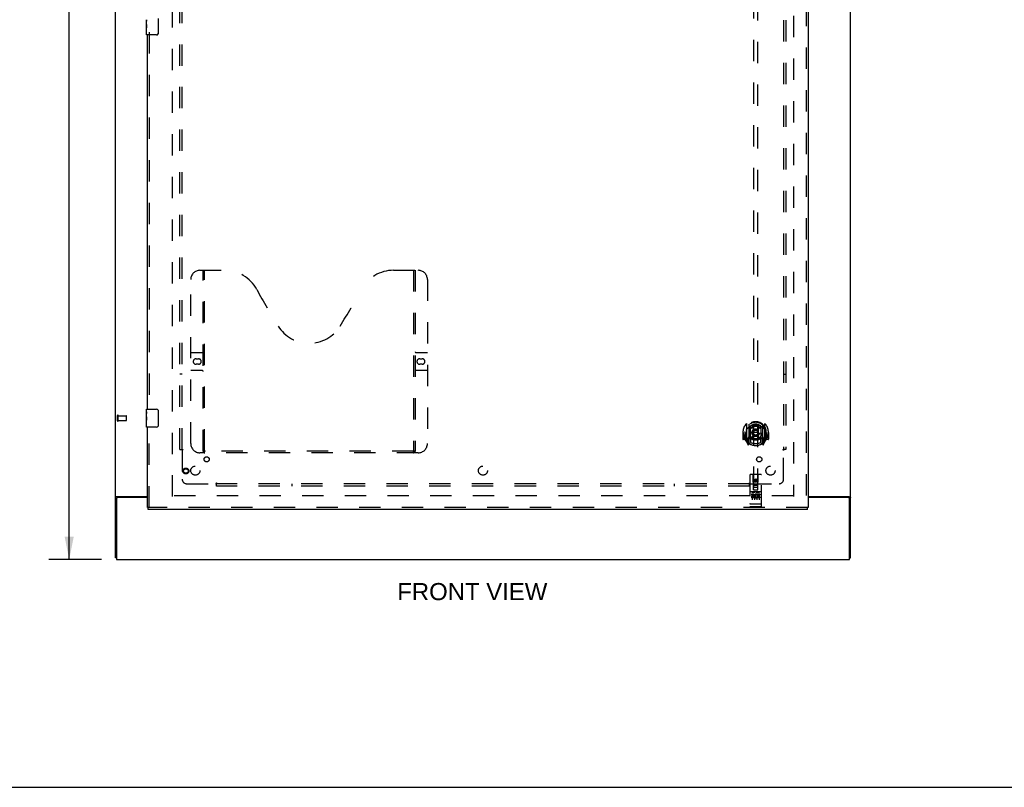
# Model space of a CAD drawing. Header units: inches. Extents: x 0 to 212, y 0 to 138.
# Tile 45 of 100: x 53 to 107, y 0 to 42. Entities that reach past the tile are written whole.
import ezdxf

# ---------------------------------------------------------------- set-up
doc = ezdxf.new("R2010")
doc.units = ezdxf.units.IN
doc.header["$LTSCALE"] = 11.6875
doc.header["$MEASUREMENT"] = 0
doc.linetypes.add('HIDDEN', pattern=[0.2, 0.1, -0.1])
doc.layers.get('0').update_dxf_attribs({"linetype": 'CONTINUOUS'})
for name, color, linetype in [('DEFAULT_2', 8, 'HIDDEN'), ('DIMENSIONS', 7, 'CONTINUOUS'), ('DOOR_ASSEMBLY', 7, 'CONTINUOUS'), ('SUBPANEL', 7, 'CONTINUOUS')]:
    doc.layers.add(name, color=color, linetype=linetype)
doc.styles.get("Standard").update_dxf_attribs({"font": 'arial.ttf'})
doc.dimstyles.new('DIMSTYLE_1', dxfattribs={"dimtxt": 0.9375, "dimasz": 1.25, "dimexe": 0.09, "dimexo": 0.07, "dimgap": 0.0375, "dimtad": 0, "dimtih": 1, "dimtoh": 1, "dimzin": 4, "dimdsep": 46, "dimtxsty": 'Standard', "dimblk": '_FILLED', "dimblk1": '_FILLED', "dimblk2": '_FILLED', "dimcen": 0.09, "dimadec": 3, "dimazin": 1, "dimtfac": 1, "dimtdec": 3, "dimtofl": 0, "dimtmove": 0, "dimatfit": 3, "dimldrblk": '_FILLED', "dimfxl": 0, "dimtolj": 1, "dimtzin": 4, "dimarcsym": 0})

# ---------------------------------------------------------------- blocks, each defined once
blk = doc.blocks.new('_FILLED')
at = {"color": 0, "linetype": 'ByBlock'}
blk.add_solid([(0, 0), (-1, 0.2), (-1, -0.2)], dxfattribs=at)
blk = doc.blocks.new('*D18')
at = {"layer": 'DIMENSIONS', "color": 2, "linetype": 'Continuous'}
for p, q in [((57.944, 92.482), (55.048, 92.482)), ((56.173, 92.482), (56.173, 53.419)), ((56.173, 12.482), (56.173, 51.544)), ((57.944, 12.482), (55.048, 12.482))]:
    blk.add_line(p, q, dxfattribs=at)
at = {"layer": 'DIMENSIONS', "color": 2, "linetype": 'Continuous', "xscale": 1.25, "yscale": 1.25, "zscale": 1.25}
for p, rotation in [((56.173, 92.482), 90), ((56.173, 12.482), 270)]:
    blk.add_blockref('_FILLED', p, dxfattribs=dict(at, rotation=rotation))
at = {"layer": 'DIMENSIONS', "color": 2, "linetype": 'Continuous', "insert": (56.173, 52.951), "char_height": 0.9375, "width": 3.27602, "attachment_point": 2, "line_spacing_factor": 0.9}
blk.add_mtext('80.00', dxfattribs=at)

msp = doc.modelspace()

# ---------------------------------------------------------------- linework, layer by layer
at = {"color": 3, "linetype": 'Continuous'}
for p, q in [((58.707, 12.586), (58.707, 92.378)), ((98.957, 12.586), (98.957, 92.378)), ((58.759, 15.818), (58.759, 12.482)), ((58.777, 15.93), (60.457, 15.93)), ((60.457, 15.878), (58.819, 15.878)), ((96.645, 15.93), (98.887, 15.93)), ((98.845, 15.878), (96.645, 15.878)), ((98.905, 12.482), (98.905, 15.818)), ((58.759, 12.482), (98.905, 12.482))]:
    msp.add_line(p, q, dxfattribs=at)
at = {"color": 7, "linetype": 'Continuous'}
for p, q in [((58.759, 12.586), (58.707, 12.586)), ((98.905, 12.586), (98.957, 12.586)), ((0, 0), (212.5, 0))]:
    msp.add_line(p, q, dxfattribs=at)
at = {"color": 3, "linetype": 'Continuous'}
for points in [[(58.743, 15.915), (58.739, 15.914), (58.735, 15.912), (58.731, 15.911), (58.728, 15.91), (58.725, 15.908), (58.722, 15.907), (58.719, 15.905), (58.716, 15.904), (58.714, 15.902), (58.712, 15.9), (58.711, 15.899), (58.709, 15.897), (58.708, 15.895), (58.708, 15.893), (58.707, 15.891), (58.707, 15.889)], [(58.777, 15.93), (58.775, 15.928), (58.773, 15.927), (58.77, 15.925), (58.766, 15.924), (58.763, 15.922), (58.759, 15.921), (58.755, 15.919), (58.751, 15.918), (58.743, 15.915)], [(98.887, 15.93), (98.889, 15.928), (98.892, 15.927), (98.895, 15.925), (98.898, 15.924), (98.902, 15.922), (98.905, 15.921), (98.909, 15.919), (98.914, 15.918)], [(98.914, 15.918), (98.922, 15.915), (98.926, 15.914), (98.929, 15.912), (98.933, 15.911), (98.937, 15.91), (98.94, 15.908), (98.942, 15.907), (98.945, 15.905), (98.948, 15.904), (98.95, 15.902), (98.952, 15.9), (98.954, 15.899), (98.955, 15.897), (98.956, 15.895), (98.957, 15.893), (98.957, 15.891), (98.957, 15.889)]]:
    msp.add_lwpolyline(points, dxfattribs=at)
for centre, start, end in [((58.819, 15.818), 90, 180), ((98.845, 15.818), 0, 90)]:
    msp.add_arc(centre, 0.06, start, end, dxfattribs=at)
at = {"layer": 'DEFAULT_2', "color": 8, "linetype": 'HIDDEN'}
for p, q in [((61.832, 15.93), (61.832, 89.034)), ((95.832, 89.034), (95.832, 15.93)), ((58.811, 20.09), (58.811, 20.374)), ((58.854, 20.09), (58.854, 20.374)), ((58.854, 20.356), (59.301, 20.356)), ((58.854, 20.108), (59.301, 20.108)), ((59.311, 20.118), (59.311, 20.346)), ((95.818, 15.982), (61.846, 15.982))]:
    msp.add_line(p, q, dxfattribs=at)
for centre, radius, start, end in [((58.833, 20.374), 0.0215, 360, 180), ((58.833, 20.09), 0.0215, 180, 0), ((59.301, 20.346), 0.01, 360, 90), ((59.301, 20.118), 0.01, 270, 0)]:
    msp.add_arc(centre, radius, start, end, dxfattribs=at)
at = {"layer": 'DOOR_ASSEMBLY', "color": 8, "linetype": 'HIDDEN'}
for p, q in [((96.541, 89.628), (96.541, 15.336)), ((93.645, 50.311), (93.645, 16.309)), ((93.895, 16.309), (93.895, 50.311)), ((60.561, 41.387), (60.561, 20.577)), ((63.331, 28.336), (64.686, 28.336)), ((63.506, 18.426), (63.506, 28.336)), ((63.586, 18.456), (63.586, 28.336)), ((73.936, 28.336), (75.291, 28.336)), ((75.036, 28.336), (75.036, 18.456)), ((75.116, 28.336), (75.116, 18.426)), ((62.831, 18.836), (62.831, 27.836)), ((75.791, 27.836), (75.791, 18.836)), ((62.831, 23.836), (63.466, 23.836)), ((75.156, 23.836), (75.791, 23.836)), ((63.118, 23.486), (63.255, 23.486)), ((75.368, 23.486), (75.505, 23.486)), ((63.466, 22.836), (62.831, 22.836)), ((63.255, 23.186), (63.118, 23.186)), ((75.791, 22.836), (75.156, 22.836)), ((75.505, 23.186), (75.368, 23.186)), ((60.561, 15.336), (60.561, 19.887)), ((93.085, 19.453), (93.07, 19.453)), ((93.07, 19.453), (93.07, 19.08)), ((93.187, 19.453), (93.202, 19.453)), ((93.187, 19.453), (93.187, 19.065)), ((93.195, 19.5), (93.195, 19.503)), ((93.195, 19.042), (93.195, 19.5)), ((93.27, 19.937), (93.27, 18.97)), ((93.387, 19.883), (93.387, 18.867)), ((93.395, 19.858), (93.395, 18.855)), ((93.487, 19.135), (93.487, 19.766)), ((93.495, 19.819), (93.495, 19.716)), ((93.607, 19.793), (93.637, 19.453)), ((93.607, 19.109), (93.637, 19.453)), ((93.902, 19.453), (93.637, 19.453)), ((93.932, 19.793), (93.902, 19.453)), ((93.933, 19.109), (93.902, 19.453)), ((94.045, 19.716), (94.045, 19.819)), ((94.052, 19.766), (94.052, 19.135)), ((94.145, 19.858), (94.145, 18.855)), ((94.152, 19.883), (94.152, 18.867)), ((94.27, 18.97), (94.27, 19.937)), ((94.352, 19.453), (94.337, 19.453)), ((94.345, 19.5), (94.345, 19.503)), ((94.345, 19.042), (94.345, 19.5)), ((94.352, 19.453), (94.352, 19.065)), ((94.47, 19.453), (94.455, 19.453)), ((94.47, 19.453), (94.47, 19.08)), ((93.187, 19.065), (93.085, 19.065)), ((93.187, 19.065), (93.195, 19.08)), ((93.274, 18.959), (93.344, 18.783)), ((93.387, 19.124), (93.327, 19.124)), ((93.327, 19.124), (93.327, 18.974)), ((93.327, 18.974), (93.395, 18.974)), ((93.365, 19.028), (93.335, 18.982)), ((93.465, 18.805), (93.395, 18.914)), ((93.397, 19.087), (93.397, 18.88)), ((93.487, 19.125), (93.415, 19.125)), ((93.483, 19.107), (93.417, 19.107)), ((93.495, 19.155), (93.495, 18.902)), ((94.045, 18.902), (94.045, 19.155)), ((94.125, 19.125), (94.052, 19.125)), ((94.122, 19.107), (94.056, 19.107)), ((94.145, 18.914), (94.075, 18.805)), ((94.142, 18.88), (94.142, 19.087)), ((94.145, 18.974), (94.212, 18.974)), ((94.212, 19.124), (94.152, 19.124)), ((94.204, 18.982), (94.174, 19.028)), ((94.195, 18.783), (94.265, 18.959)), ((94.212, 18.974), (94.212, 19.124)), ((94.344, 19.08), (94.352, 19.065)), ((94.455, 19.065), (94.352, 19.065)), ((75.291, 18.336), (63.331, 18.336)), ((75.032, 18.416), (63.59, 18.416)), ((93.366, 18.864), (93.37, 18.861)), ((93.373, 18.786), (93.387, 18.867)), ((94.152, 18.867), (94.166, 18.786)), ((94.173, 18.863), (94.173, 18.864)), ((94.173, 18.864), (94.174, 18.864)), ((94.173, 18.864), (94.174, 18.864)), ((93.457, 17.119), (93.457, 15.394)), ((94.052, 17.149), (93.487, 17.149)), ((93.643, 16.309), (93.64, 17.119)), ((93.77, 16.882), (93.707, 16.846)), ((93.707, 16.846), (93.717, 16.84)), ((93.707, 16.846), (93.707, 16.774)), ((93.707, 16.774), (93.717, 16.779)), ((93.707, 16.774), (93.77, 16.737)), ((93.77, 16.87), (93.717, 16.84)), ((93.717, 16.84), (93.717, 16.779)), ((93.717, 16.779), (93.77, 16.749)), ((93.832, 16.846), (93.77, 16.882)), ((93.77, 16.882), (93.77, 16.87)), ((93.822, 16.84), (93.77, 16.87)), ((93.77, 16.749), (93.822, 16.779)), ((93.77, 16.737), (93.832, 16.774)), ((93.77, 16.737), (93.77, 16.749)), ((93.832, 16.846), (93.822, 16.84)), ((93.822, 16.779), (93.822, 16.84)), ((93.832, 16.774), (93.822, 16.779)), ((93.832, 16.774), (93.832, 16.846)), ((93.896, 16.309), (93.9, 17.119)), ((94.082, 15.394), (94.082, 17.119)), ((94.052, 16.192), (93.487, 16.192)), ((93.642, 16.559), (93.897, 16.559)), ((93.643, 16.309), (93.645, 16.309)), ((93.645, 16.309), (93.895, 16.309)), ((93.855, 16.434), (93.685, 16.434)), ((93.895, 16.309), (93.896, 16.309)), ((93.625, 16.07), (93.533, 16.07)), ((93.533, 16.07), (93.533, 16.028)), ((93.625, 16.028), (93.533, 16.028)), ((93.559, 16.176), (93.731, 16.176)), ((93.582, 16.061), (93.582, 15.755)), ((93.629, 15.984), (93.583, 15.984)), ((93.625, 15.943), (93.597, 15.943)), ((93.689, 15.9), (93.597, 15.9)), ((93.689, 15.857), (93.597, 15.857)), ((93.689, 15.9), (93.689, 15.857)), ((93.707, 16.061), (93.707, 15.755)), ((93.809, 16.176), (93.981, 16.176)), ((93.821, 15.905), (93.838, 15.866)), ((93.832, 16.061), (93.832, 15.755)), ((93.845, 16.035), (93.832, 16.016)), ((93.842, 16.06), (93.845, 16.058)), ((94.002, 16.07), (93.845, 16.07)), ((93.845, 16.07), (93.845, 16.058)), ((93.845, 16.035), (93.845, 15.857)), ((94.002, 15.857), (93.845, 15.857)), ((94.002, 16.028), (93.888, 16.028)), ((93.888, 16.028), (93.888, 15.984)), ((93.98, 15.984), (93.888, 15.984)), ((93.98, 15.942), (93.888, 15.942)), ((93.888, 15.942), (93.888, 15.9)), ((94.002, 15.9), (93.888, 15.9)), ((93.957, 16.061), (93.957, 15.755)), ((93.98, 15.984), (93.98, 15.942)), ((94.002, 16.07), (94.002, 16.028)), ((94.002, 15.9), (94.002, 15.857)), ((96.603, 15.336), (60.499, 15.336)), ((93.475, 15.523), (93.474, 15.523)), ((93.477, 15.523), (93.476, 15.523)), ((93.478, 15.523), (93.477, 15.523)), ((93.477, 15.523), (93.477, 15.523)), ((93.479, 15.523), (93.478, 15.523)), ((93.48, 15.523), (93.479, 15.523)), ((93.481, 15.523), (93.48, 15.523)), ((93.481, 15.522), (93.481, 15.523)), ((93.482, 15.522), (93.481, 15.522)), ((93.483, 15.522), (93.482, 15.522)), ((93.484, 15.522), (93.483, 15.522)), ((93.485, 15.522), (93.484, 15.522)), ((93.486, 15.522), (93.485, 15.522)), ((93.487, 15.522), (93.486, 15.522)), ((93.486, 15.522), (93.486, 15.522)), ((94.053, 15.522), (93.487, 15.522)), ((94.052, 15.364), (93.487, 15.364)), ((94.053, 15.522), (94.054, 15.522)), ((94.053, 15.522), (94.053, 15.522)), ((94.054, 15.522), (94.055, 15.522)), ((94.055, 15.522), (94.056, 15.522)), ((94.056, 15.522), (94.057, 15.522)), ((94.057, 15.522), (94.058, 15.522)), ((94.058, 15.522), (94.059, 15.523)), ((94.058, 15.522), (94.058, 15.522)), ((94.059, 15.523), (94.06, 15.523)), ((94.06, 15.523), (94.061, 15.523)), ((94.061, 15.523), (94.062, 15.523)), ((94.062, 15.523), (94.063, 15.523)), ((94.063, 15.523), (94.064, 15.523)), ((94.063, 15.523), (94.063, 15.523)), ((94.064, 15.523), (94.065, 15.523)), ((94.065, 15.523), (94.066, 15.523)), ((94.066, 15.523), (94.066, 15.523))]:
    msp.add_line(p, q, dxfattribs=at)
at = {"layer": 'DOOR_ASSEMBLY', "color": 3, "linetype": 'Continuous'}
for p, q in [((96.645, 89.628), (96.645, 15.336)), ((60.457, 20.732), (60.457, 41.232)), ((60.457, 15.336), (60.457, 19.732)), ((96.603, 15.232), (60.499, 15.232))]:
    msp.add_line(p, q, dxfattribs=at)
at = {"layer": 'DOOR_ASSEMBLY', "color": 7, "linetype": 'Continuous'}
for p, q in [((60.397, 41.813), (60.397, 42.07)), ((61.052, 42.132), (61.052, 41.332)), ((60.403, 42.015), (60.397, 42.015)), ((60.397, 41.847), (60.404, 41.847)), ((60.397, 41.247), (60.397, 41.811)), ((60.399, 41.784), (60.397, 41.784)), ((60.397, 41.652), (60.403, 41.652)), ((60.397, 41.616), (60.404, 41.616)), ((60.397, 41.554), (60.404, 41.554)), ((60.399, 41.786), (60.4, 41.764)), ((60.404, 41.847), (60.404, 41.983)), ((60.404, 41.386), (60.404, 41.616)), ((60.397, 41.386), (60.404, 41.386)), ((60.952, 41.232), (60.412, 41.232)), ((60.397, 20.571), (60.397, 20.717)), ((60.397, 20.313), (60.397, 20.57)), ((60.403, 20.515), (60.397, 20.515)), ((60.412, 20.732), (60.952, 20.732)), ((61.052, 20.632), (61.052, 19.832)), ((60.397, 20.347), (60.404, 20.347)), ((60.397, 19.747), (60.397, 20.311)), ((60.399, 20.284), (60.397, 20.284)), ((60.397, 20.152), (60.403, 20.152)), ((60.397, 20.116), (60.404, 20.116)), ((60.397, 20.054), (60.404, 20.054)), ((60.399, 20.286), (60.4, 20.264)), ((60.404, 20.347), (60.404, 20.483)), ((60.404, 19.886), (60.404, 20.116)), ((60.397, 19.886), (60.404, 19.886)), ((60.952, 19.732), (60.412, 19.732)), ((60.457, 15.336), (60.499, 15.336)), ((60.499, 15.232), (60.499, 15.336)), ((96.645, 15.336), (96.603, 15.336)), ((96.603, 15.232), (96.603, 15.336))]:
    msp.add_line(p, q, dxfattribs=at)
for points in [[(60.397, 42.071), (60.397, 42.067), (60.398, 42.063), (60.398, 42.057), (60.4, 42.044)], [(60.397, 41.813), (60.397, 41.805), (60.398, 41.796), (60.399, 41.786)], [(60.4, 42.044), (60.401, 42.037), (60.402, 42.028), (60.403, 42.02)], [(60.4, 41.764), (60.401, 41.752), (60.402, 41.74), (60.403, 41.728), (60.404, 41.715), (60.404, 41.703), (60.404, 41.69), (60.404, 41.677), (60.404, 41.664), (60.403, 41.652), (60.402, 41.639), (60.401, 41.627)], [(60.403, 42.02), (60.403, 42.011), (60.404, 42.002), (60.404, 41.993), (60.404, 41.983)], [(61.052, 41.332), (61.052, 41.326), (61.051, 41.319), (61.05, 41.313), (61.049, 41.307), (61.047, 41.301), (61.045, 41.296)], [(60.397, 20.571), (60.397, 20.567), (60.398, 20.563), (60.398, 20.557), (60.4, 20.544)], [(60.4, 20.544), (60.401, 20.537), (60.402, 20.528), (60.403, 20.52)], [(60.403, 20.52), (60.403, 20.511), (60.404, 20.502), (60.404, 20.493), (60.404, 20.483)], [(61.045, 20.668), (61.047, 20.662), (61.049, 20.656), (61.05, 20.65), (61.051, 20.644), (61.052, 20.638), (61.052, 20.632)], [(60.397, 20.313), (60.397, 20.305), (60.398, 20.296), (60.399, 20.286)], [(60.4, 20.264), (60.401, 20.252), (60.402, 20.24), (60.403, 20.228), (60.404, 20.215), (60.404, 20.203), (60.404, 20.19), (60.404, 20.177), (60.404, 20.164), (60.403, 20.152), (60.402, 20.139), (60.401, 20.127)], [(61.052, 19.832), (61.052, 19.826), (61.051, 19.819), (61.05, 19.813), (61.049, 19.807), (61.047, 19.801), (61.045, 19.796)]]:
    msp.add_lwpolyline(points, dxfattribs=at)
at = {"layer": 'DOOR_ASSEMBLY', "color": 8, "linetype": 'HIDDEN'}
for points in [[(93.224, 19.892), (93.225, 19.893), (93.226, 19.894), (93.226, 19.895), (93.227, 19.895), (93.228, 19.896), (93.229, 19.897), (93.229, 19.898), (93.23, 19.899), (93.231, 19.899), (93.232, 19.9), (93.232, 19.901), (93.233, 19.902), (93.234, 19.902), (93.235, 19.903), (93.236, 19.904), (93.236, 19.904), (93.237, 19.905), (93.238, 19.906), (93.239, 19.906), (93.24, 19.907), (93.24, 19.907), (93.241, 19.908), (93.242, 19.909), (93.243, 19.909), (93.244, 19.91), (93.245, 19.91), (93.246, 19.911), (93.247, 19.911), (93.247, 19.912), (93.248, 19.912), (93.249, 19.913), (93.25, 19.913), (93.251, 19.914), (93.252, 19.914)], [(93.315, 19.668), (93.314, 19.667), (93.312, 19.666), (93.311, 19.664), (93.309, 19.663), (93.308, 19.661), (93.306, 19.66), (93.304, 19.658), (93.302, 19.656), (93.301, 19.655), (93.299, 19.653), (93.297, 19.651), (93.295, 19.649), (93.293, 19.647), (93.291, 19.644), (93.289, 19.642), (93.287, 19.64), (93.285, 19.637), (93.283, 19.635), (93.281, 19.632), (93.279, 19.629), (93.277, 19.627), (93.275, 19.624), (93.272, 19.62), (93.27, 19.617), (93.268, 19.614), (93.265, 19.61), (93.263, 19.607), (93.26, 19.603), (93.257, 19.599), (93.255, 19.595), (93.252, 19.591), (93.249, 19.586), (93.246, 19.582), (93.243, 19.577), (93.24, 19.572), (93.237, 19.567)], [(93.582, 19.81), (93.587, 19.812), (93.593, 19.813), (93.598, 19.814), (93.603, 19.816), (93.609, 19.817), (93.614, 19.818), (93.62, 19.82), (93.625, 19.821), (93.631, 19.822), (93.636, 19.823), (93.642, 19.824), (93.647, 19.825), (93.653, 19.826), (93.658, 19.827), (93.664, 19.828), (93.669, 19.829), (93.675, 19.829), (93.68, 19.83), (93.686, 19.831), (93.692, 19.831), (93.697, 19.832), (93.703, 19.833), (93.708, 19.833), (93.714, 19.834), (93.719, 19.834), (93.725, 19.834), (93.731, 19.835), (93.736, 19.835), (93.742, 19.835), (93.747, 19.835), (93.753, 19.836), (93.759, 19.836), (93.764, 19.836), (93.77, 19.836), (93.775, 19.836), (93.781, 19.836), (93.786, 19.836), (93.792, 19.835), (93.798, 19.835), (93.803, 19.835), (93.809, 19.835), (93.814, 19.834), (93.82, 19.834), (93.826, 19.834), (93.831, 19.833), (93.837, 19.833), (93.842, 19.832), (93.848, 19.831), (93.853, 19.831), (93.859, 19.83), (93.865, 19.829), (93.87, 19.829), (93.876, 19.828), (93.881, 19.827), (93.887, 19.826), (93.892, 19.825), (93.898, 19.824), (93.903, 19.823), (93.909, 19.822), (93.914, 19.821), (93.92, 19.82), (93.925, 19.818), (93.931, 19.817), (93.936, 19.816), (93.941, 19.814), (93.947, 19.813), (93.952, 19.812), (93.958, 19.81)], [(94.302, 19.567), (94.299, 19.572), (94.296, 19.577), (94.293, 19.582), (94.29, 19.586), (94.287, 19.591), (94.285, 19.595), (94.282, 19.599), (94.279, 19.603), (94.277, 19.607), (94.274, 19.61), (94.272, 19.614), (94.27, 19.617), (94.267, 19.62), (94.265, 19.624), (94.263, 19.626), (94.26, 19.629), (94.258, 19.632), (94.256, 19.635), (94.254, 19.637), (94.252, 19.64), (94.25, 19.642), (94.248, 19.644), (94.246, 19.647), (94.244, 19.649), (94.242, 19.651), (94.24, 19.653), (94.239, 19.655), (94.237, 19.656), (94.235, 19.658), (94.234, 19.66), (94.232, 19.661), (94.23, 19.663), (94.229, 19.664), (94.227, 19.666), (94.226, 19.667), (94.224, 19.668)], [(94.287, 19.914), (94.288, 19.914), (94.289, 19.913), (94.29, 19.913), (94.291, 19.912), (94.292, 19.912), (94.293, 19.911), (94.294, 19.911), (94.295, 19.91), (94.295, 19.91), (94.296, 19.909), (94.297, 19.909), (94.298, 19.908), (94.299, 19.907), (94.3, 19.907), (94.301, 19.906), (94.301, 19.906), (94.302, 19.905), (94.303, 19.904), (94.304, 19.904), (94.305, 19.903), (94.305, 19.902), (94.306, 19.902), (94.307, 19.901), (94.308, 19.9), (94.309, 19.899), (94.309, 19.899), (94.31, 19.898), (94.311, 19.897), (94.312, 19.896), (94.312, 19.895), (94.313, 19.895), (94.314, 19.894), (94.314, 19.893), (94.315, 19.892)], [(93.252, 18.993), (93.251, 18.993), (93.25, 18.994), (93.249, 18.994), (93.248, 18.994), (93.247, 18.995), (93.247, 18.995), (93.246, 18.996), (93.245, 18.996), (93.244, 18.997), (93.243, 18.998), (93.242, 18.998), (93.241, 18.999), (93.24, 18.999), (93.24, 19), (93.239, 19), (93.238, 19.001), (93.237, 19.002), (93.236, 19.002), (93.236, 19.003), (93.235, 19.004), (93.234, 19.004), (93.233, 19.005), (93.232, 19.006), (93.232, 19.007), (93.231, 19.007), (93.23, 19.008), (93.229, 19.009), (93.229, 19.01), (93.228, 19.01), (93.227, 19.011), (93.226, 19.012), (93.226, 19.013), (93.225, 19.014), (93.224, 19.015)], [(94.315, 19.015), (94.314, 19.014), (94.314, 19.013), (94.313, 19.012), (94.312, 19.011), (94.312, 19.01), (94.311, 19.01), (94.31, 19.009), (94.309, 19.008), (94.309, 19.007), (94.308, 19.007), (94.307, 19.006), (94.306, 19.005), (94.305, 19.004), (94.305, 19.004), (94.304, 19.003), (94.303, 19.002), (94.302, 19.002), (94.301, 19.001), (94.301, 19), (94.3, 19), (94.299, 18.999), (94.298, 18.999), (94.297, 18.998), (94.296, 18.998), (94.295, 18.997), (94.295, 18.996), (94.294, 18.996), (94.293, 18.995), (94.292, 18.995), (94.291, 18.994), (94.29, 18.994), (94.289, 18.994), (94.288, 18.993), (94.287, 18.993)], [(63.496, 18.456), (63.512, 18.445), (63.528, 18.436), (63.544, 18.427), (63.56, 18.421), (63.575, 18.417), (63.59, 18.416)], [(75.032, 18.416), (75.047, 18.417), (75.063, 18.421), (75.078, 18.427), (75.094, 18.436), (75.11, 18.445), (75.126, 18.456)], [(93.552, 16.175), (93.552, 16.175), (93.552, 16.175), (93.552, 16.175), (93.553, 16.175), (93.553, 16.175), (93.553, 16.175), (93.553, 16.175), (93.553, 16.175), (93.553, 16.175), (93.553, 16.176), (93.553, 16.176), (93.553, 16.176), (93.553, 16.176), (93.554, 16.176), (93.554, 16.176), (93.554, 16.176), (93.554, 16.176), (93.554, 16.176), (93.554, 16.176), (93.554, 16.176), (93.554, 16.176), (93.555, 16.176), (93.555, 16.176), (93.555, 16.176), (93.555, 16.176), (93.555, 16.176), (93.555, 16.176), (93.555, 16.176), (93.556, 16.176), (93.556, 16.176), (93.556, 16.176), (93.556, 16.176), (93.556, 16.176), (93.556, 16.176), (93.557, 16.176), (93.557, 16.176), (93.557, 16.176), (93.557, 16.176), (93.557, 16.176), (93.558, 16.176), (93.558, 16.176), (93.558, 16.176), (93.558, 16.176), (93.558, 16.176), (93.559, 16.176)], [(93.731, 16.176), (93.731, 16.176), (93.731, 16.176), (93.731, 16.176), (93.731, 16.176), (93.732, 16.176), (93.732, 16.176), (93.732, 16.176), (93.732, 16.176), (93.732, 16.176), (93.733, 16.176), (93.733, 16.176), (93.733, 16.176), (93.733, 16.176), (93.733, 16.176), (93.733, 16.176), (93.734, 16.176), (93.734, 16.176), (93.734, 16.176), (93.734, 16.176), (93.734, 16.176), (93.734, 16.176), (93.735, 16.176), (93.735, 16.176), (93.735, 16.176), (93.735, 16.176), (93.735, 16.176), (93.735, 16.176), (93.735, 16.176), (93.735, 16.176), (93.736, 16.176), (93.736, 16.176), (93.736, 16.176), (93.736, 16.176), (93.736, 16.176), (93.736, 16.176), (93.736, 16.176), (93.736, 16.175), (93.736, 16.175), (93.737, 16.175), (93.737, 16.175), (93.737, 16.175), (93.737, 16.175), (93.737, 16.175), (93.737, 16.175), (93.737, 16.175), (93.737, 16.175)], [(93.802, 16.175), (93.802, 16.175), (93.802, 16.175), (93.802, 16.175), (93.803, 16.175), (93.803, 16.175), (93.803, 16.175), (93.803, 16.175), (93.803, 16.175), (93.803, 16.175), (93.803, 16.176), (93.803, 16.176), (93.803, 16.176), (93.803, 16.176), (93.804, 16.176), (93.804, 16.176), (93.804, 16.176), (93.804, 16.176), (93.804, 16.176), (93.804, 16.176), (93.804, 16.176), (93.804, 16.176), (93.805, 16.176), (93.805, 16.176), (93.805, 16.176), (93.805, 16.176), (93.805, 16.176), (93.805, 16.176), (93.805, 16.176), (93.806, 16.176), (93.806, 16.176), (93.806, 16.176), (93.806, 16.176), (93.806, 16.176), (93.806, 16.176), (93.807, 16.176), (93.807, 16.176), (93.807, 16.176), (93.807, 16.176), (93.807, 16.176), (93.808, 16.176), (93.808, 16.176), (93.808, 16.176), (93.808, 16.176), (93.808, 16.176), (93.809, 16.176)], [(93.981, 16.176), (93.981, 16.176), (93.981, 16.176), (93.981, 16.176), (93.981, 16.176), (93.982, 16.176), (93.982, 16.176), (93.982, 16.176), (93.982, 16.176), (93.982, 16.176), (93.983, 16.176), (93.983, 16.176), (93.983, 16.176), (93.983, 16.176), (93.983, 16.176), (93.983, 16.176), (93.984, 16.176), (93.984, 16.176), (93.984, 16.176), (93.984, 16.176), (93.984, 16.176), (93.984, 16.176), (93.985, 16.176), (93.985, 16.176), (93.985, 16.176), (93.985, 16.176), (93.985, 16.176), (93.985, 16.176), (93.985, 16.176), (93.985, 16.176), (93.986, 16.176), (93.986, 16.176), (93.986, 16.176), (93.986, 16.176), (93.986, 16.176), (93.986, 16.176), (93.986, 16.176), (93.986, 16.175), (93.986, 16.175), (93.987, 16.175), (93.987, 16.175), (93.987, 16.175), (93.987, 16.175), (93.987, 16.175), (93.987, 16.175), (93.987, 16.175), (93.987, 16.175)], [(93.474, 15.523), (93.473, 15.523), (93.473, 15.523), (93.472, 15.523), (93.472, 15.523), (93.472, 15.523), (93.471, 15.523), (93.471, 15.524), (93.471, 15.524), (93.47, 15.524), (93.47, 15.524), (93.469, 15.524), (93.469, 15.524), (93.469, 15.524), (93.468, 15.524), (93.468, 15.524), (93.468, 15.524), (93.468, 15.524), (93.467, 15.524), (93.467, 15.524), (93.467, 15.524), (93.466, 15.524), (93.466, 15.525), (93.466, 15.525), (93.465, 15.525), (93.465, 15.525), (93.465, 15.525), (93.465, 15.525), (93.464, 15.525), (93.464, 15.525), (93.464, 15.525), (93.463, 15.525), (93.463, 15.525), (93.463, 15.525), (93.463, 15.525), (93.462, 15.526), (93.462, 15.526), (93.462, 15.526), (93.462, 15.526), (93.462, 15.526), (93.461, 15.526), (93.461, 15.526), (93.461, 15.526), (93.461, 15.526), (93.461, 15.526), (93.46, 15.526), (93.46, 15.527), (93.46, 15.527), (93.46, 15.527), (93.46, 15.527), (93.459, 15.527), (93.459, 15.527), (93.459, 15.527), (93.459, 15.527), (93.459, 15.527), (93.459, 15.527), (93.459, 15.528), (93.458, 15.528), (93.458, 15.528), (93.458, 15.528), (93.458, 15.528), (93.458, 15.528), (93.458, 15.528), (93.458, 15.528), (93.458, 15.528), (93.458, 15.528), (93.458, 15.529), (93.458, 15.529), (93.457, 15.529), (93.457, 15.529), (93.457, 15.529), (93.457, 15.529), (93.457, 15.529), (93.457, 15.529), (93.457, 15.529), (93.457, 15.529), (93.457, 15.53), (93.457, 15.53), (93.457, 15.53)], [(93.476, 15.523), (93.475, 15.523), (93.475, 15.523)], [(94.066, 15.523), (94.067, 15.523), (94.067, 15.523), (94.067, 15.523), (94.068, 15.523), (94.068, 15.523), (94.069, 15.524), (94.069, 15.524), (94.069, 15.524), (94.07, 15.524), (94.07, 15.524), (94.07, 15.524), (94.071, 15.524), (94.071, 15.524), (94.071, 15.524), (94.072, 15.524), (94.072, 15.524), (94.072, 15.524), (94.072, 15.524), (94.073, 15.524), (94.073, 15.524), (94.073, 15.525), (94.074, 15.525), (94.074, 15.525), (94.074, 15.525), (94.075, 15.525), (94.075, 15.525), (94.075, 15.525), (94.075, 15.525), (94.076, 15.525), (94.076, 15.525), (94.076, 15.525), (94.076, 15.525), (94.077, 15.525), (94.077, 15.526), (94.077, 15.526), (94.077, 15.526), (94.078, 15.526), (94.078, 15.526), (94.078, 15.526), (94.078, 15.526), (94.078, 15.526), (94.079, 15.526), (94.079, 15.526), (94.079, 15.526), (94.079, 15.527), (94.079, 15.527), (94.08, 15.527), (94.08, 15.527), (94.08, 15.527), (94.08, 15.527), (94.08, 15.527), (94.08, 15.527), (94.081, 15.527), (94.081, 15.527), (94.081, 15.528), (94.081, 15.528), (94.081, 15.528), (94.081, 15.528), (94.081, 15.528), (94.081, 15.528), (94.081, 15.528), (94.082, 15.528), (94.082, 15.528), (94.082, 15.528), (94.082, 15.529), (94.082, 15.529), (94.082, 15.529), (94.082, 15.529), (94.082, 15.529), (94.082, 15.529), (94.082, 15.529), (94.082, 15.529), (94.082, 15.529), (94.082, 15.529), (94.082, 15.53), (94.082, 15.53), (94.082, 15.53)]]:
    msp.add_lwpolyline(points, dxfattribs=at)
for centre, radius in [((93.77, 19.435), 0.35), ((93.77, 19.435), 0.335), ((93.77, 19.435), 0.205), ((93.77, 19.435), 0.133), ((62.561, 17.336), 0.164), ((62.561, 17.336), 0.124), ((93.77, 16.809), 0.085), ((93.77, 16.809), 0.0845)]:
    msp.add_circle(centre, radius, dxfattribs=at)
at = {"layer": 'DOOR_ASSEMBLY', "color": 7, "linetype": 'Continuous'}
for centre, radius, start, end in [((60.412, 41.247), 0.015, 180, 270), ((60.952, 41.332), 0.1, 270, 338.7946), ((60.412, 20.717), 0.015, 90, 180), ((60.952, 20.632), 0.1, 21.1999, 90), ((60.412, 19.747), 0.015, 180, 270), ((60.952, 19.832), 0.1, 270, 338.7946)]:
    msp.add_arc(centre, radius, start, end, dxfattribs=at)
at = {"layer": 'DOOR_ASSEMBLY', "color": 8, "linetype": 'HIDDEN'}
for centre, radius, start, end in [((63.331, 27.836), 0.5, 90, 180), ((64.686, 26.336), 2, 28.4813, 90), ((73.936, 26.336), 2, 90, 151.5187), ((75.291, 27.836), 0.5, 0, 90), ((100.994, 46.034), 39.307, 208.4813, 211.8705), ((37.628, 46.034), 39.307, 328.1295, 331.5187), ((69.311, 26.336), 2, 211.8705, 328.1295), ((63.466, 23.876), 0.04, 270, 360), ((75.156, 23.876), 0.04, 180, 270), ((63.118, 23.336), 0.15, 90, 270), ((63.255, 23.336), 0.15, 270, 90), ((75.368, 23.336), 0.15, 90, 270), ((75.505, 23.336), 0.15, 270, 90), ((63.466, 22.796), 0.04, 0, 90), ((75.156, 22.796), 0.04, 90, 180), ((93.77, 19.453), 0.7, 305.5126, 234.4874), ((93.77, 19.451), 0.583, 0.2464, 179.7536), ((93.77, 19.425), 0.58, 7.6622, 172.3378), ((93.77, 19.453), 0.685, 180, 213.0115), ((93.215, 19.5), 0.02, 172.3378, 180), ((93.285, 19.937), 0.015, 135.0748, 180), ((93.77, 19.136), 0.7, 49.529, 130.471), ((93.402, 19.883), 0.015, 130.3587, 180), ((93.415, 19.858), 0.02, 129.3378, 179.9984), ((93.502, 19.766), 0.015, 112.9863, 180), ((93.77, 19.425), 0.48, 55.0461, 124.9539), ((93.525, 19.716), 0.03, 180, 311.1261), ((93.77, 19.435), 0.343, 48.8739, 131.1261), ((93.587, 19.791), 0.02, 5.0796, 105.5752), ((93.952, 19.791), 0.02, 74.4248, 174.9204), ((94.015, 19.716), 0.03, 228.8739, 360), ((94.037, 19.766), 0.015, 0, 67.0137), ((94.125, 19.858), 0.02, 0, 50.6594), ((94.137, 19.883), 0.015, 0, 49.6413), ((94.255, 19.937), 0.015, 0, 44.9252), ((93.77, 19.453), 0.685, 326.9885, 360), ((94.325, 19.5), 0.02, 0, 7.6622), ((93.085, 19.08), 0.015, 180, 270), ((93.215, 19.042), 0.02, 180, 215.2961), ((93.77, 19.435), 0.7, 215.2961, 324.7039), ((93.285, 18.97), 0.015, 180, 224.9252), ((93.34, 18.979), 0.005, 147.3208, 270), ((93.77, 19.766), 0.7, 233.2319, 306.7681), ((93.375, 18.9), 0.02, 234.4874, 360), ((93.207, 19.129), 0.188, 327.3208, 360), ((93.377, 18.88), 0.02, 234.7457, 360), ((93.415, 19.105), 0.02, 90, 180), ((93.417, 19.087), 0.02, 90, 180), ((93.483, 19.087), 0.02, 66.536, 90), ((93.502, 19.135), 0.015, 180, 247.0137), ((93.77, 19.748), 0.7, 246.536, 293.464), ((93.525, 19.155), 0.03, 48.8739, 180), ((93.77, 19.435), 0.6, 242.7204, 297.2796), ((93.77, 19.435), 0.343, 228.8739, 311.1261), ((93.587, 19.111), 0.02, 254.3869, 354.9204), ((93.953, 19.111), 0.02, 185.0796, 285.6131), ((94.015, 19.155), 0.03, 0, 131.1261), ((94.037, 19.135), 0.015, 292.9863, 360), ((94.056, 19.087), 0.02, 90, 113.464), ((94.122, 19.087), 0.02, 0, 90), ((94.125, 19.105), 0.02, 0, 90), ((94.162, 18.88), 0.02, 180, 305.2543), ((94.333, 19.129), 0.188, 180, 212.6792), ((94.165, 18.9), 0.02, 180, 305.5126), ((94.2, 18.979), 0.005, 270, 32.6792), ((94.255, 18.97), 0.015, 315.0748, 360), ((94.325, 19.042), 0.02, 324.7039, 360), ((94.455, 19.08), 0.015, 270, 360), ((63.331, 18.836), 0.5, 180, 270), ((63.596, 18.426), 0.09, 180, 270), ((63.626, 18.456), 0.04, 180, 270), ((74.996, 18.456), 0.04, 270, 360), ((75.026, 18.426), 0.09, 270, 360), ((75.291, 18.836), 0.5, 270, 360), ((93.358, 18.789), 0.015, 201.8041, 350), ((93.415, 18.855), 0.02, 180, 238.5295), ((94.125, 18.855), 0.02, 301.4688, 359.9992), ((94.181, 18.789), 0.015, 190, 338.1959), ((93.487, 17.119), 0.03, 90, 180), ((93.61, 17.119), 0.03, 0, 90), ((93.93, 17.119), 0.03, 90, 180), ((94.052, 17.119), 0.03, 0, 90), ((93.487, 16.222), 0.03, 180, 270), ((93.685, 16.394), 0.04, 90, 180), ((93.685, 16.349), 0.04, 180, 270), ((93.855, 16.394), 0.04, 0, 90), ((93.855, 16.349), 0.04, 270, 360), ((94.052, 16.222), 0.03, 270, 360), ((93.597, 15.921), 0.0644, 102.2995, 270.0775), ((93.597, 15.921), 0.0219, 89.9011, 270), ((93.625, 16.007), 0.0635, 270, 90), ((93.625, 16.006), 0.0219, 280.307, 90), ((93.796, 15.964), 0.107, 64.2636, 293.4027), ((93.796, 15.964), 0.0639, 54.8895, 293.4026), ((93.487, 15.394), 0.03, 180, 270), ((94.052, 15.394), 0.03, 270, 360)]:
    msp.add_arc(centre, radius, start, end, dxfattribs=at)
at = {"layer": 'DOOR_ASSEMBLY', "color": 7, "linetype": 'Continuous'}
for centre, start_param, end_param in [((60.66, 41.648), -3.141593, -2.961605), ((60.66, 20.148), 3.141593, 3.321581)]:
    msp.add_ellipse(centre, major_axis=(0.263, 0), ratio=0.432808, start_param=start_param, end_param=end_param, dxfattribs=at)
at = {"layer": 'SUBPANEL', "color": 8, "linetype": 'HIDDEN'}
for p, q in [((62.238, 18.513), (62.238, 86.451)), ((62.363, 18.513), (62.363, 86.451)), ((95.301, 86.451), (95.301, 18.513)), ((95.426, 86.451), (95.426, 18.513)), ((62.363, 22.638), (62.238, 22.638)), ((95.301, 22.638), (95.426, 22.638)), ((62.238, 18.513), (62.325, 18.513)), ((62.325, 18.513), (62.404, 18.513)), ((62.345, 18.496), (62.351, 18.49)), ((62.363, 18.478), (62.363, 16.888)), ((95.26, 18.513), (95.339, 18.513)), ((95.301, 16.888), (95.301, 18.478)), ((95.426, 18.513), (95.339, 18.513)), ((62.613, 16.638), (64.203, 16.638)), ((64.238, 16.6), (64.238, 16.679)), ((93.426, 16.638), (64.238, 16.638)), ((64.238, 16.513), (64.238, 16.6)), ((93.426, 16.513), (64.238, 16.513)), ((68.363, 16.638), (68.363, 16.513)), ((89.301, 16.638), (89.301, 16.513)), ((93.426, 16.6), (93.426, 16.679)), ((93.426, 16.513), (93.426, 16.6)), ((93.443, 16.619), (93.449, 16.626)), ((93.461, 16.638), (95.051, 16.638))]:
    msp.add_line(p, q, dxfattribs=at)
for points in [[(62.325, 18.513), (62.327, 18.511), (62.329, 18.51), (62.331, 18.508), (62.333, 18.507), (62.335, 18.505), (62.337, 18.504), (62.339, 18.502), (62.34, 18.501), (62.342, 18.499), (62.343, 18.498), (62.345, 18.496)], [(62.351, 18.49), (62.353, 18.488), (62.355, 18.486), (62.357, 18.484), (62.359, 18.482), (62.36, 18.481), (62.362, 18.479), (62.363, 18.478)], [(62.383, 18.491), (62.378, 18.488), (62.376, 18.486), (62.373, 18.485), (62.371, 18.484), (62.369, 18.482), (62.367, 18.481), (62.365, 18.479), (62.363, 18.478)], [(62.404, 18.513), (62.404, 18.511), (62.403, 18.51), (62.402, 18.508), (62.401, 18.506), (62.4, 18.505), (62.399, 18.503), (62.397, 18.502), (62.396, 18.5), (62.394, 18.499), (62.393, 18.497), (62.391, 18.496), (62.389, 18.495), (62.387, 18.493), (62.385, 18.492), (62.383, 18.491)], [(95.26, 18.513), (95.261, 18.511), (95.262, 18.51), (95.262, 18.508), (95.263, 18.506), (95.264, 18.505), (95.266, 18.503), (95.267, 18.502), (95.268, 18.5), (95.27, 18.499), (95.272, 18.497), (95.273, 18.496), (95.275, 18.495), (95.277, 18.493), (95.279, 18.492), (95.282, 18.491), (95.286, 18.488)], [(95.286, 18.488), (95.289, 18.486), (95.291, 18.485), (95.293, 18.484), (95.295, 18.482), (95.297, 18.481), (95.299, 18.479), (95.301, 18.478)], [(95.32, 18.496), (95.313, 18.49), (95.311, 18.488), (95.309, 18.486), (95.308, 18.484), (95.306, 18.482), (95.304, 18.481), (95.302, 18.479), (95.301, 18.478)], [(95.339, 18.513), (95.337, 18.511), (95.335, 18.51), (95.333, 18.508), (95.331, 18.507), (95.329, 18.505), (95.328, 18.504), (95.326, 18.502), (95.324, 18.501), (95.323, 18.499), (95.321, 18.498), (95.32, 18.496)], [(64.213, 16.653), (64.212, 16.65), (64.21, 16.648), (64.209, 16.646), (64.207, 16.644), (64.206, 16.642), (64.205, 16.64), (64.203, 16.638)], [(64.221, 16.619), (64.215, 16.626), (64.213, 16.628), (64.211, 16.63), (64.209, 16.631), (64.208, 16.633), (64.206, 16.635), (64.204, 16.637), (64.203, 16.638)], [(64.238, 16.679), (64.237, 16.678), (64.235, 16.678), (64.233, 16.677), (64.232, 16.676), (64.23, 16.675), (64.229, 16.673), (64.227, 16.672), (64.226, 16.671), (64.224, 16.669), (64.223, 16.667), (64.221, 16.666), (64.22, 16.664), (64.219, 16.662), (64.217, 16.66), (64.216, 16.657), (64.213, 16.653)], [(64.238, 16.6), (64.237, 16.602), (64.235, 16.604), (64.234, 16.606), (64.232, 16.608), (64.231, 16.61), (64.229, 16.611), (64.227, 16.613), (64.226, 16.615), (64.224, 16.616), (64.223, 16.618), (64.221, 16.619)], [(93.426, 16.679), (93.428, 16.678), (93.429, 16.678), (93.431, 16.677), (93.433, 16.676), (93.434, 16.675), (93.436, 16.673), (93.437, 16.672), (93.439, 16.671), (93.44, 16.669), (93.442, 16.667), (93.443, 16.666), (93.444, 16.664), (93.446, 16.662), (93.447, 16.66), (93.448, 16.657)], [(93.426, 16.6), (93.428, 16.602), (93.429, 16.604), (93.431, 16.606), (93.432, 16.608), (93.434, 16.61), (93.435, 16.611), (93.437, 16.613), (93.438, 16.615), (93.44, 16.616), (93.441, 16.618), (93.443, 16.619)], [(93.448, 16.657), (93.451, 16.653), (93.453, 16.65), (93.454, 16.648), (93.455, 16.646), (93.457, 16.644), (93.458, 16.642), (93.46, 16.64), (93.461, 16.638)], [(93.449, 16.626), (93.451, 16.628), (93.453, 16.63), (93.455, 16.631), (93.457, 16.633), (93.458, 16.635), (93.46, 16.637), (93.461, 16.638)]]:
    msp.add_lwpolyline(points, dxfattribs=at)
for centre, radius in [((63.701, 17.976), 0.141), ((93.963, 17.976), 0.141), ((63.082, 17.357), 0.25), ((78.832, 17.357), 0.25), ((94.582, 17.357), 0.25)]:
    msp.add_circle(centre, radius, dxfattribs=at)
for centre, start, end in [((62.613, 16.888), 180, 270), ((95.051, 16.888), 270, 360)]:
    msp.add_arc(centre, 0.25, start, end, dxfattribs=at)

# ---------------------------------------------------------------- texts
at = {"layer": 'DIMENSIONS', "color": 2, "linetype": 'Continuous', "insert": (78.249, 11.196), "char_height": 0.9375, "width": 8.204, "attachment_point": 2, "line_spacing_factor": 0.9}
msp.add_mtext('FRONT VIEW', dxfattribs=at)

# ---------------------------------------------------------------- dimensions: what is measured, and where the dimension line sits
at = {"layer": 'DIMENSIONS', "color": 2, "linetype": 'Continuous'}
dim = msp.add_linear_dim(base=(56.173, 12.482), p1=(58.014, 92.482), p2=(58.014, 12.482), angle=270, dimstyle='DIMSTYLE_1', dxfattribs=at)
dim.commit()
dim.dimension.update_dxf_attribs({"geometry": '*D18', "text_midpoint": (56.167, 52.477), "dimtype": 160})

doc.saveas('drawing.dxf')
